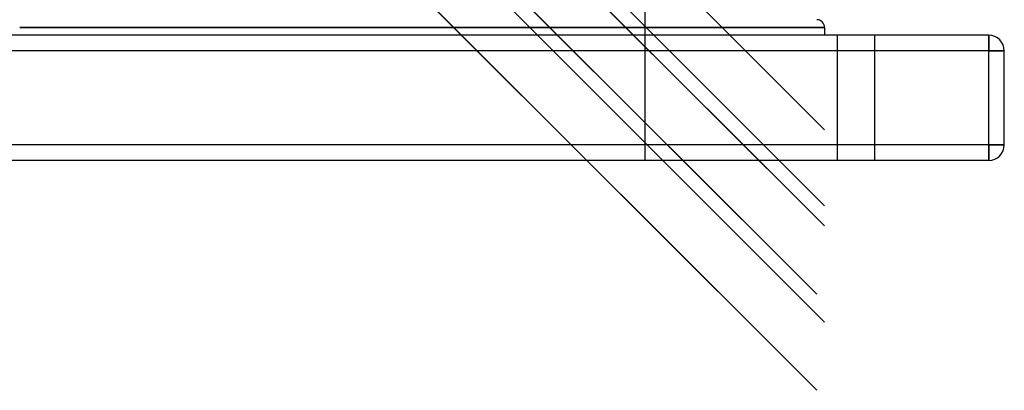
# Model space of a CAD drawing. Header units: millimetres. Extents: x -380 to 380, y -254 to 320.
# Tile 7 of 12: x 0 to 315, y -254 to -136. Entities that reach past the tile are written whole.
import ezdxf

# ---------------------------------------------------------------- set-up
doc = ezdxf.new("R2010")
doc.units = ezdxf.units.MM
doc.layers.add('HIDDEN', color=7, linetype='Continuous')
doc.layers.add('THICK', color=7, linetype='Continuous')

msp = doc.modelspace()

# ---------------------------------------------------------------- linework, layer by layer
at = {"layer": 'HIDDEN'}
for p, q in [((-255, 311), (255, -199)), ((-15.55, 47.25), (255, -223.3)), ((-27.54, 28.47), (255, -254.07)), ((-15.55, 16.48), (255, -254.07)), ((200, -2.8), (200, -180.5)), ((257.5, -138), (0, -138)), ((261.5, -140.5), (261.5, -180.5)), ((261.5, -140.5), (261.5, -180.5)), ((273.5, -140.5), (273.5, -180.5)), ((273.5, -140.5), (273.5, -180.5)), ((310, -145.5), (310, -140.5)), ((310, -140.5), (310, -140.5)), ((310, -145.5), (-310, -145.5)), ((310, -145.5), (315, -145.5)), ((310, -175.5), (310, -145.5)), ((315, -145.5), (315, -145.5)), ((310, -175.5), (-310, -175.5)), ((310, -175.5), (315, -175.5)), ((310, -180.5), (310, -175.5)), ((315, -175.5), (315, -175.5)), ((310, -180.5), (310, -180.5))]:
    msp.add_line(p, q, dxfattribs=at)
at = {"layer": 'THICK'}
for p, q in [((-257.5, 319.96), (257.5, -195.04)), ((-257.5, 319.96), (257.5, -195.04)), ((15.38, 71.39), (257.5, -170.73)), ((-25.91, 57.61), (255, -223.3)), ((0, 56), (257.5, -201.5)), ((0, 25.24), (257.5, -232.26)), ((0, -138), (257.5, -138)), ((257.5, -138), (257.5, -140.5)), ((310, -140.5), (-310, -140.5)), ((310, -140.5), (310, -145.5)), ((310, -145.5), (-310, -145.5)), ((315, -145.5), (310, -145.5)), ((310, -175.5), (310, -145.5)), ((315, -175.5), (315, -145.5)), ((310, -175.5), (-310, -175.5)), ((310, -175.5), (310, -180.5)), ((315, -175.5), (310, -175.5)), ((310, -180.5), (-310, -180.5))]:
    msp.add_line(p, q, dxfattribs=at)
for centre, radius, start, end in [((255, -138), 2.5, 0, 90), ((310, -145.5), 5, 0, 90), ((310, -175.5), 5, 270, 0)]:
    msp.add_arc(centre, radius, start, end, dxfattribs=at)

doc.saveas('drawing.dxf')
